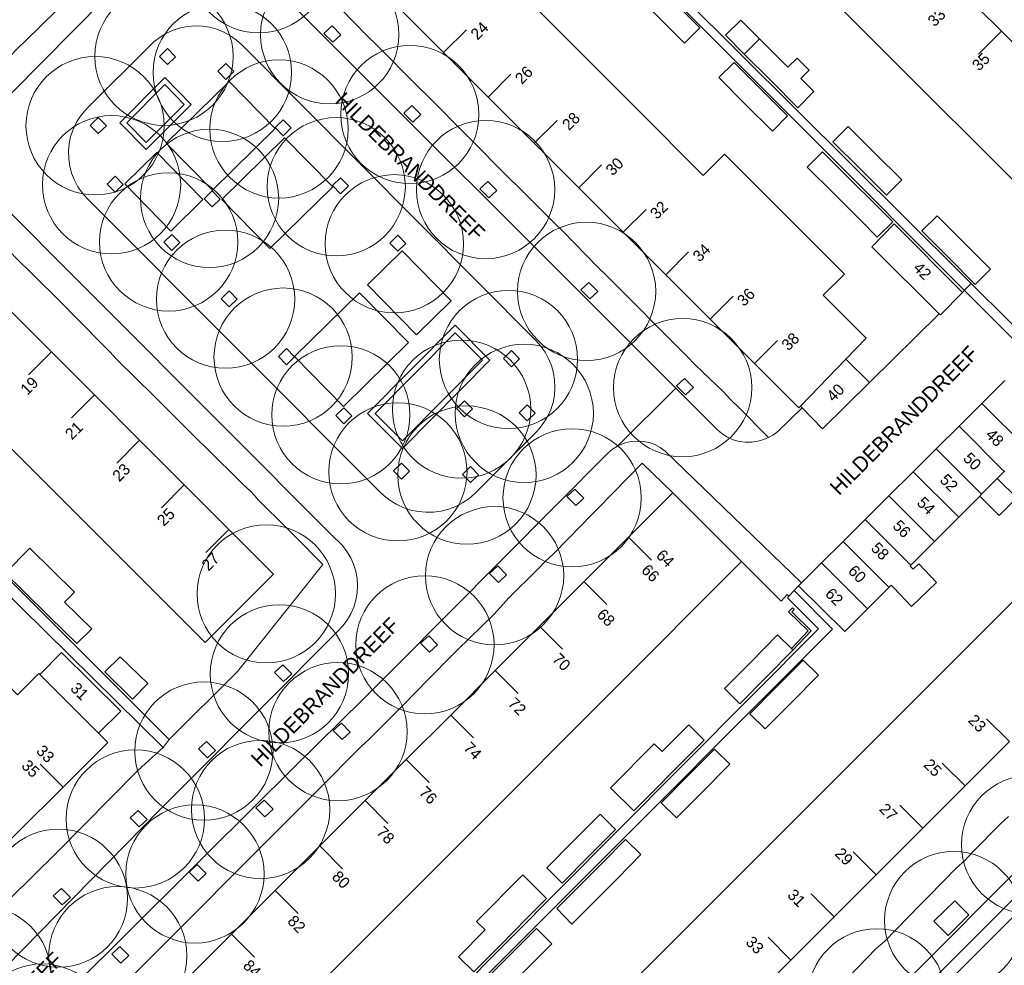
# Model space of a CAD drawing. Header units: metres. Extents: x 134994 to 136506, y 457393 to 459006.
# Tile 131 of 171: x 136278 to 136369, y 457998 to 458085. Entities that reach past the tile are written whole.
import ezdxf
from ezdxf.enums import TextEntityAlignment as Align

# ---------------------------------------------------------------- set-up
doc = ezdxf.new("R2010")
doc.units = ezdxf.units.M
for name, color, linetype, lineweight in [('B-WE-GR-BOOM-S', 250, 'Continuous', 13), ('B-WE-KG_BEBOUWING', 251, 'Continuous', 20), ('B-WE-KG_BEBOUWING TUSSENMUUR', 251, 'Continuous', 5), ('B-WE-KG_HUISNR', 251, 'Continuous', 5), ('B-WE-KG_ONDERGROND_REST', 251, 'Continuous', 5), ('B-WE-KG_STRAATNAAM', 251, 'Continuous', 5)]:
    doc.layers.add(name, color=color, linetype=linetype, lineweight=lineweight)
doc.styles.add('Styledgn000', font='dgn000.shx')

# ---------------------------------------------------------------- blocks, each defined once
blk = doc.blocks.new('SGR-BOOM_02')
blk.add_circle((0, 0), 6.4)

msp = doc.modelspace()

# ---------------------------------------------------------------- linework, layer by layer
at = {"layer": 'B-WE-KG_BEBOUWING', "flags": 128}
for points in [[(136334.655, 458087.982), (136336.069, 458089.396), (136338.543, 458086.921), (136341.018, 458084.444), (136339.602, 458083.032), (136337.128, 458085.507)], [(136342.784, 458079.836), (136344.198, 458081.25), (136346.672, 458078.775), (136349.147, 458076.298), (136347.731, 458074.886), (136345.258, 458077.361)], [(136353.342, 458073.902), (136354.758, 458075.315), (136357.231, 458072.841), (136359.705, 458070.365), (136358.29, 458068.952), (136355.816, 458071.427)], [(136354.857, 458070.497), (136357.332, 458068.02), (136358.876, 458066.472), (136357.448, 458065.072), (136355.916, 458066.608), (136353.442, 458069.083), (136350.969, 458071.558), (136352.383, 458072.972)], [(136268.51, 458066.924), (136272.705, 458062.727), (136276.801, 458058.628), (136280.992, 458054.434), (136284.966, 458050.457), (136289.161, 458046.259), (136293.347, 458042.07), (136297.339, 458038.075), (136301.551, 458033.86), (136295.235, 458027.536), (136291.005, 458031.763), (136287.063, 458035.703), (136282.829, 458039.935), (136278.614, 458044.147), (136274.702, 458048.056), (136270.443, 458052.313), (136266.361, 458056.393), (136265.146, 458055.18), (136260.903, 458059.309), (136255.804, 458064.368), (136261.067, 458069.665), (136261.967, 458068.771), (136264.128, 458066.582), (136266.146, 458064.538)], [(136361.564, 458065.642), (136362.98, 458067.055), (136365.454, 458064.58), (136367.927, 458062.105), (136366.512, 458060.692), (136364.039, 458063.166)], [(136280.853, 458029.878), (136278.349, 458032.328), (136276.708, 458033.95), (136278.995, 458036.263), (136283.12, 458032.184), (136282.219, 458031.273), (136284.731, 458028.79), (136283.357, 458027.428)], [(136349.497, 458026.964), (136348.22, 458028.232), (136345.756, 458025.748), (136343.291, 458023.263), (136344.71, 458021.853), (136347.176, 458024.339), (136349.639, 458026.823)], [(136345.663, 458020.93), (136347.082, 458019.52), (136349.546, 458022.005), (136352.011, 458024.49), (136350.592, 458025.899), (136348.127, 458023.413)], [(136337.535, 458017.422), (136339.999, 458019.906), (136341.418, 458018.497), (136338.955, 458016.013), (136336.489, 458013.527), (136334.905, 458011.931), (136332.744, 458014.076), (136336.794, 458018.157)], [(136341.338, 458013.762), (136343.802, 458016.247), (136342.383, 458017.656), (136339.918, 458015.17), (136337.454, 458012.687), (136338.873, 458011.277)], [(136326.854, 458006.663), (136328.273, 458005.253), (136330.739, 458007.739), (136333.202, 458010.223), (136331.783, 458011.632), (136329.319, 458009.148)], [(136333.415, 458005.712), (136335.568, 458007.883), (136334.149, 458009.292), (136331.995, 458007.121), (136327.794, 458002.885), (136329.185, 458001.447)], [(136318.671, 457998.426), (136320.09, 457997.016), (136322.556, 457999.502), (136325.019, 458001.986), (136326.832, 458003.812), (136324.63, 458005.998), (136320.351, 458001.688), (136321.135, 458000.91)], [(136312.903, 457988.035), (136314.317, 457986.621), (136316.792, 457989.095), (136321.165, 457993.452), (136322.386, 457994.664), (136324.85, 457997.149), (136327.315, 457999.634), (136325.896, 458001.043), (136323.431, 457998.557), (136319.746, 457994.862), (136315.378, 457990.509)]]:
    msp.add_lwpolyline(points, close=True, dxfattribs=at)
for points in [[(136313.267, 458086.188), (136317.3, 458082.154), (136321.358, 458078.095), (136325.694, 458073.758), (136329.804, 458069.647), (136333.93, 458065.52), (136337.858, 458061.591), (136341.969, 458057.479), (136346.093, 458053.354), (136350.193, 458049.253), (136350.346, 458049.411), (136350.505, 458049.245), (136352.365, 458047.323), (136356.739, 458051.618), (136354.545, 458053.751), (136356.432, 458055.7), (136352.447, 458059.685), (136354.407, 458061.645), (136350.309, 458065.744), (136346.165, 458069.889), (136343.302, 458072.752), (136341.341, 458070.79), (136340.262, 458071.869), (136336.144, 458075.988), (136332.048, 458080.083), (136327.724, 458084.408), (136323.643, 458088.488)], [(136364.66, 458088.412), (136368.932, 458084.139), (136372.958, 458080.112)], [(136370.485, 458069.878), (136366.572, 458073.788), (136362.54, 458077.815), (136358.296, 458082.056), (136354.362, 458085.987)], [(136346.554, 458083.416), (136344.804, 458085.17), (136343.38, 458083.765), (136345.138, 458082.003), (136346.554, 458083.416), (136349.027, 458080.942), (136349.169, 458080.8), (136350.017, 458081.648), (136351.136, 458080.529), (136350.371, 458079.764), (136351.585, 458078.55), (136350.086, 458077.053), (136347.612, 458079.528), (136345.138, 458082.003)], [(136363.172, 458057.974), (136356.95, 458064.17), (136359.02, 458066.311), (136365.327, 458059.954), (136363.287, 458057.86), (136363.172, 458057.974)], [(136369.269, 458043.437), (136369.205, 458043.373), (136368.551, 458042.716), (136370.365, 458040.909), (136368.74, 458039.278), (136366.925, 458041.084), (136364.93, 458039.079), (136362.74, 458036.88), (136360.561, 458034.691), (136360.481, 458034.61), (136360.777, 458034.315), (136361.291, 458034.805), (136362.929, 458033.087), (136360.602, 458030.869), (136358.967, 458032.59), (136358.717, 458032.838), (136358.537, 458032.657), (136356.485, 458030.597), (136354.448, 458028.55), (136350.152, 458032.787), (136350.421, 458033.054), (136352.223, 458034.846), (136354.285, 458036.895), (136356.32, 458038.918), (136358.511, 458041.096), (136360.712, 458043.284), (136362.928, 458045.486), (136365.016, 458047.562), (136367.091, 458049.624), (136369.263, 458051.783)], [(136334.749, 457996.063), (136338.928, 458000.244), (136343.067, 458004.386), (136347.095, 458008.414), (136351.069, 458012.39), (136355.304, 458016.627), (136359.46, 458020.785), (136363.353, 458024.679), (136367.465, 458028.793), (136371.577, 458032.907)], [(136253.272, 457997.569), (136254.936, 457999.218), (136254.701, 457999.455), (136259.334, 458004.099), (136263.266, 458008.042), (136267.533, 458012.32), (136271.56, 458016.361), (136275.694, 458020.506), (136273.949, 458022.252), (136276.119, 458024.428), (136277.867, 458022.686), (136279.83, 458024.655), (136279.911, 458024.574), (136281.937, 458026.607), (136287.408, 458021.153), (136285.356, 458019.117), (136286.205, 458018.269), (136282.068, 458014.128), (136277.897, 458009.954), (136273.838, 458005.891), (136269.694, 458001.744), (136265.688, 457997.735), (136261.387, 457993.429)], [(136285.946, 458024.822), (136287.365, 458026.195), (136289.903, 458023.716), (136288.49, 458022.272), (136285.946, 458024.822)], [(136369.679, 458018.351), (136365.885, 458014.556), (136361.666, 458010.337), (136357.403, 458006.074), (136353.446, 458002.117), (136349.452, 457998.122), (136345.287, 457993.957)]]:
    msp.add_lwpolyline(points, dxfattribs=at)
at = {"layer": 'B-WE-KG_BEBOUWING'}
for points in [[(136368.551, 458042.716), (136367.134, 458041.294), (136366.925, 458041.084)], [(136304.099, 457994.15), (136308.103, 457998.165), (136312.242, 458002.314), (136316.413, 458006.495), (136320.241, 458010.332), (136324.407, 458014.51), (136328.574, 458018.687), (136332.589, 458022.712), (136336.662, 458026.795), (136340.81, 458030.953), (136344.867, 458035.02), (136338.531, 458041.386), (136334.416, 458037.271), (136330.277, 458033.132), (136326.157, 458029.012), (136322.18, 458025.035), (136317.953, 458020.808), (136313.814, 458016.669), (136310.027, 458012.882), (136305.829, 458008.684), (136301.698, 458004.553), (136297.659, 458000.514), (136293.417, 457996.272)]]:
    msp.add_lwpolyline(points, dxfattribs=at)
at = {"layer": 'B-WE-KG_BEBOUWING TUSSENMUUR'}
for p, q in [((136317.301, 458082.154), (136319.424, 458084.274)), ((136317.301, 458082.154), (136319.424, 458084.274)), ((136317.301, 458082.154), (136319.424, 458084.274)), ((136368.932, 458084.139), (136366.81, 458082.02)), ((136368.932, 458084.139), (136366.81, 458082.02)), ((136368.932, 458084.139), (136366.81, 458082.02)), ((136321.412, 458078.042), (136323.535, 458080.162)), ((136321.412, 458078.042), (136323.535, 458080.162)), ((136321.412, 458078.042), (136323.535, 458080.162)), ((136325.694, 458073.758), (136327.817, 458075.878)), ((136325.694, 458073.758), (136327.817, 458075.878)), ((136325.694, 458073.758), (136327.817, 458075.878)), ((136329.804, 458069.647), (136331.927, 458071.767)), ((136329.804, 458069.647), (136331.927, 458071.767)), ((136329.804, 458069.647), (136331.927, 458071.767)), ((136333.93, 458065.52), (136336.053, 458067.64)), ((136333.93, 458065.52), (136336.053, 458067.64)), ((136333.93, 458065.52), (136336.053, 458067.64)), ((136337.859, 458061.591), (136339.982, 458063.711)), ((136337.859, 458061.591), (136339.982, 458063.711)), ((136337.859, 458061.591), (136339.982, 458063.711)), ((136341.97, 458057.479), (136344.093, 458059.599)), ((136341.97, 458057.479), (136344.093, 458059.599)), ((136341.97, 458057.479), (136344.093, 458059.599)), ((136346.082, 458053.366), (136348.205, 458055.486)), ((136346.082, 458053.366), (136348.205, 458055.486)), ((136346.082, 458053.366), (136348.205, 458055.486)), ((136280.992, 458054.434), (136278.87, 458052.315)), ((136280.992, 458054.434), (136278.87, 458052.315)), ((136280.992, 458054.434), (136278.87, 458052.315)), ((136350.346, 458049.411), (136354.545, 458053.751)), ((136350.346, 458049.411), (136354.545, 458053.751)), ((136350.346, 458049.411), (136354.545, 458053.751)), ((136284.966, 458050.457), (136282.844, 458048.338)), ((136284.966, 458050.457), (136282.844, 458048.338)), ((136284.966, 458050.457), (136282.844, 458048.338)), ((136367.14, 458049.672), (136371.317, 458045.495)), ((136367.14, 458049.672), (136371.317, 458045.495)), ((136367.14, 458049.672), (136371.317, 458045.495)), ((136365.016, 458047.562), (136369.205, 458043.373)), ((136365.016, 458047.562), (136369.205, 458043.373)), ((136365.016, 458047.562), (136369.205, 458043.373)), ((136289.161, 458046.259), (136287.039, 458044.14)), ((136289.161, 458046.259), (136287.039, 458044.14)), ((136289.161, 458046.259), (136287.039, 458044.14)), ((136362.893, 458045.451), (136367.093, 458041.251)), ((136362.893, 458045.451), (136367.093, 458041.251)), ((136362.893, 458045.451), (136367.093, 458041.251)), ((136360.77, 458043.34), (136364.981, 458039.129)), ((136360.77, 458043.34), (136364.981, 458039.129)), ((136360.77, 458043.34), (136364.981, 458039.129)), ((136293.291, 458042.126), (136291.169, 458040.007)), ((136293.291, 458042.126), (136291.169, 458040.007)), ((136293.291, 458042.126), (136291.169, 458040.007)), ((136358.511, 458041.096), (136362.733, 458036.874)), ((136358.511, 458041.096), (136362.733, 458036.874)), ((136358.511, 458041.096), (136362.733, 458036.874)), ((136356.32, 458038.918), (136360.553, 458034.685)), ((136356.32, 458038.918), (136360.553, 458034.685)), ((136356.32, 458038.918), (136360.553, 458034.685)), ((136297.421, 458037.993), (136295.299, 458035.874)), ((136297.421, 458037.993), (136295.299, 458035.874)), ((136297.421, 458037.993), (136295.299, 458035.874)), ((136334.416, 458037.271), (136336.538, 458035.15)), ((136334.416, 458037.271), (136336.538, 458035.15)), ((136334.416, 458037.271), (136336.538, 458035.15)), ((136354.285, 458036.895), (136358.53, 458032.65)), ((136354.285, 458036.895), (136358.53, 458032.65)), ((136354.285, 458036.895), (136358.53, 458032.65)), ((136352.276, 458034.898), (136356.532, 458030.642)), ((136352.276, 458034.898), (136356.532, 458030.642)), ((136352.276, 458034.898), (136356.532, 458030.642)), ((136330.3, 458033.155), (136332.422, 458031.034)), ((136330.3, 458033.155), (136332.422, 458031.034)), ((136330.3, 458033.155), (136332.422, 458031.034)), ((136326.184, 458029.039), (136328.306, 458026.918)), ((136326.184, 458029.039), (136328.306, 458026.918)), ((136326.184, 458029.039), (136328.306, 458026.918)), ((136322.069, 458024.924), (136324.191, 458022.803)), ((136322.069, 458024.924), (136324.191, 458022.803)), ((136322.069, 458024.924), (136324.191, 458022.803)), ((136285.375, 458019.098), (136279.9, 458024.585)), ((136285.375, 458019.098), (136279.9, 458024.585)), ((136285.375, 458019.098), (136279.9, 458024.585)), ((136317.953, 458020.808), (136320.075, 458018.687)), ((136317.953, 458020.808), (136320.075, 458018.687)), ((136317.953, 458020.808), (136320.075, 458018.687)), ((136369.679, 458018.351), (136367.558, 458020.473)), ((136369.679, 458018.351), (136367.558, 458020.473)), ((136369.679, 458018.351), (136367.558, 458020.473)), ((136313.837, 458016.692), (136315.959, 458014.571)), ((136313.837, 458016.692), (136315.959, 458014.571)), ((136313.837, 458016.692), (136315.959, 458014.571)), ((136282.071, 458014.125), (136279.95, 458016.247)), ((136282.071, 458014.125), (136279.95, 458016.247)), ((136282.071, 458014.125), (136279.95, 458016.247)), ((136365.567, 458014.238), (136363.446, 458016.36)), ((136365.567, 458014.238), (136363.446, 458016.36)), ((136365.567, 458014.238), (136363.446, 458016.36)), ((136310.027, 458012.882), (136312.149, 458010.761)), ((136310.027, 458012.882), (136312.149, 458010.761)), ((136310.027, 458012.882), (136312.149, 458010.761)), ((136361.666, 458010.337), (136359.545, 458012.459)), ((136361.666, 458010.337), (136359.545, 458012.459)), ((136361.666, 458010.337), (136359.545, 458012.459)), ((136305.829, 458008.684), (136307.951, 458006.563)), ((136305.829, 458008.684), (136307.951, 458006.563)), ((136305.829, 458008.684), (136307.951, 458006.563)), ((136357.341, 458006.012), (136355.22, 458008.134)), ((136357.341, 458006.012), (136355.22, 458008.134)), ((136357.341, 458006.012), (136355.22, 458008.134)), ((136301.698, 458004.553), (136303.82, 458002.432)), ((136301.698, 458004.553), (136303.82, 458002.432)), ((136301.698, 458004.553), (136303.82, 458002.432)), ((136353.446, 458002.117), (136351.325, 458004.239)), ((136353.446, 458002.117), (136351.325, 458004.239)), ((136353.446, 458002.117), (136351.325, 458004.239)), ((136297.659, 458000.514), (136299.781, 457998.393)), ((136297.659, 458000.514), (136299.781, 457998.393)), ((136297.659, 458000.514), (136299.781, 457998.393)), ((136349.452, 457998.122), (136347.331, 458000.244)), ((136349.452, 457998.122), (136347.331, 458000.244)), ((136349.452, 457998.122), (136347.331, 458000.244))]:
    msp.add_line(p, q, dxfattribs=at)
at = {"layer": 'B-WE-KG_ONDERGROND_REST'}
for p, q in [((136325.454, 458101.255), (136370.447, 458056.483)), ((136291.622, 458073.776), (136297.433, 458079.492)), ((136297.433, 458079.492), (136301.718, 458075.136)), ((136301.718, 458075.136), (136295.907, 458069.42)), ((136296.773, 458068.539), (136302.584, 458074.255)), ((136307.036, 458069.73), (136302.584, 458074.255)), ((136295.907, 458069.42), (136291.622, 458073.776)), ((136290.741, 458072.909), (136287.774, 458069.99)), ((136295.025, 458068.553), (136290.741, 458072.909)), ((136287.774, 458069.99), (136292.059, 458065.634)), ((136301.225, 458064.014), (136307.036, 458069.73)), ((136295.025, 458068.553), (136292.059, 458065.634)), ((136296.773, 458068.539), (136301.225, 458064.014)), ((136313.45, 458063.806), (136310.246, 458060.654)), ((136318, 458059.18), (136313.45, 458063.806)), ((136310.246, 458060.654), (136314.796, 458056.029)), ((136365.52, 458060.147), (136366.142, 458060.767)), ((136309.502, 458059.923), (136303.492, 458054.011)), ((136314.052, 458055.297), (136309.502, 458059.923)), ((136365.52, 458060.147), (136365.327, 458059.954)), ((136314.796, 458056.029), (136318, 458059.18)), ((136363.172, 458057.974), (136356.739, 458051.618)), ((136308.042, 458049.386), (136314.052, 458055.297)), ((136302.016, 458054.01), (136302.758, 458054.74)), ((136302.016, 458054.01), (136302.76, 458053.254)), ((136302.758, 458054.74), (136303.502, 458053.984)), ((136303.492, 458054.011), (136308.042, 458049.386)), ((136303.502, 458053.984), (136302.76, 458053.254)), ((136333.398, 458045.718), (136338.803, 458051.065)), ((136313.841, 457945.834), (136408.511, 458040.717)), ((136349.76, 458032.339), (136349.264, 458031.832)), ((136291.333, 458017.814), (136291.891, 458018.539)), ((136368.897, 458010.772), (136369.597, 458011.419)), ((136366.235, 458008.082), (136368.897, 458010.772)), ((136365.555, 458007.341), (136366.235, 458008.082)), ((136362.16, 458003.961), (136364.794, 458006.646)), ((136364.794, 458006.646), (136365.555, 458007.341)), ((136361.45, 458003.271), (136362.16, 458003.961)), ((136358.101, 457999.852), (136361.45, 458003.271)), ((136357.314, 457999.149), (136358.101, 457999.852)), ((136353.28, 457995.01), (136357.314, 457999.149))]:
    msp.add_line(p, q, dxfattribs=at)
at = {"layer": 'B-WE-KG_ONDERGROND_REST', "flags": 128}
for points in [[(136266.725, 458141.769), (136261.874, 458136.895), (136261.65, 458136.673), (136261.196, 458136.14), (136260.805, 458135.559), (136260.483, 458134.937), (136260.233, 458134.283), (136260.061, 458133.604), (136259.966, 458132.91), (136259.951, 458132.21), (136260.016, 458131.513), (136260.16, 458130.828), (136260.382, 458130.163), (136260.677, 458129.528), (136261.043, 458128.931), (136261.475, 458128.38), (136338.803, 458051.065)], [(136280.379, 458119.466), (136293.283, 458132.51), (136371.575, 458054.081)], [(136262.091, 458072.152), (136264.68, 458069.425), (136265.517, 458070.28), (136266.202, 458070.931), (136268.93, 458073.684), (136269.635, 458074.484), (136270.393, 458075.131), (136273.011, 458077.728), (136273.737, 458078.528), (136274.561, 458079.29), (136277.165, 458081.819), (136277.911, 458082.594), (136278.603, 458083.246), (136285.571, 458090.111), (136282.832, 458092.859)], [(136274.366, 458075.467), (136285.921, 458087.125)], [(136347.374, 458046.5), (136344.645, 458049.274), (136343.859, 458050.028), (136343.197, 458050.74), (136340.557, 458053.262), (136339.853, 458054.005), (136332.354, 458061.531), (136331.617, 458062.252), (136328.302, 458065.66), (136327.522, 458066.398), (136324.143, 458069.779), (136323.458, 458070.429), (136319.397, 458074.546), (136315.983, 458077.956), (136314.752, 458079.16), (136311.219, 458082.743), (136310.164, 458083.774), (136307.804, 458086.191)], [(136282.572, 458073.014), (136282.59, 458072.326), (136282.688, 458071.645), (136282.865, 458070.979), (136283.117, 458070.339), (136283.442, 458069.732), (136283.835, 458069.167), (136284.291, 458068.651), (136311.425, 458041.443), (136311.796, 458041.096), (136312.356, 458040.666), (136312.961, 458040.302), (136313.603, 458040.009), (136314.275, 458039.79), (136314.966, 458039.649), (136315.67, 458039.586), (136316.376, 458039.604), (136317.075, 458039.701), (136317.759, 458039.877), (136318.419, 458040.128), (136319.046, 458040.453), (136319.632, 458040.847), (136320.17, 458041.304), (136325.834, 458046.982), (136326.166, 458047.337), (136326.585, 458047.886), (136326.939, 458048.479), (136327.221, 458049.109), (136327.428, 458049.767), (136327.558, 458050.445), (136327.609, 458051.134), (136327.58, 458051.824), (136327.471, 458052.505), (136327.285, 458053.17), (136327.022, 458053.809), (136326.688, 458054.413), (136326.286, 458054.974), (136325.822, 458055.485), (136298.591, 458082.894), (136298.116, 458083.321), (136297.556, 458083.721), (136296.954, 458084.053), (136296.317, 458084.313), (136295.655, 458084.498), (136294.975, 458084.604), (136294.288, 458084.631), (136293.603, 458084.577), (136292.928, 458084.445), (136292.273, 458084.235), (136291.647, 458083.951), (136291.058, 458083.595), (136290.514, 458083.174), (136290.023, 458082.693), (136284.469, 458077.179), (136284.073, 458076.775), (136283.645, 458076.236), (136283.283, 458075.65), (136282.991, 458075.027), (136282.773, 458074.374), (136282.633, 458073.7), (136282.572, 458073.014)], [(136306.969, 458084.639), (136307.799, 458083.809), (136307.05, 458083.109), (136306.218, 458083.939), (136306.969, 458084.639)], [(136291.727, 458082.534), (136292.471, 458081.778), (136291.729, 458081.048), (136290.985, 458081.804), (136291.727, 458082.534)], [(136297.145, 458081.154), (136297.889, 458080.398), (136297.147, 458079.668), (136296.403, 458080.424), (136297.145, 458081.154)], [(136287.332, 458075.646), (136289.77, 458073.194), (136293.93, 458077.352), (136291.487, 458079.837), (136287.332, 458075.646)], [(136287.967, 458075.646), (136289.771, 458073.831), (136293.297, 458077.355), (136291.487, 458079.197), (136287.967, 458075.646)], [(136314.356, 458077.25), (136315.186, 458076.42), (136314.437, 458075.72), (136313.605, 458076.55), (136314.356, 458077.25)], [(136285.334, 458076.138), (136286.078, 458075.382), (136285.336, 458074.652), (136284.592, 458075.408), (136285.334, 458076.138)], [(136302.457, 458075.94), (136303.201, 458075.184), (136302.459, 458074.454), (136301.715, 458075.21), (136302.457, 458075.94)], [(136286.906, 458070.71), (136287.65, 458069.954), (136286.908, 458069.224), (136286.164, 458069.98), (136286.906, 458070.71)], [(136307.744, 458070.567), (136308.488, 458069.811), (136307.746, 458069.081), (136307.002, 458069.837), (136307.744, 458070.567)], [(136291.891, 458018.539), (136298.218, 458024.847), (136306.117, 458034.747), (136303.488, 458037.394), (136302.815, 458038.096), (136300.075, 458040.789), (136300.069, 458040.838), (136299.443, 458041.501), (136298.719, 458042.192), (136295.296, 458045.572), (136294.532, 458046.304), (136290.476, 458050.371), (136287.072, 458053.711), (136286.41, 458054.452), (136282.994, 458057.882), (136282.269, 458058.649), (136278.852, 458062.054), (136278.127, 458062.731), (136271.282, 458069.693), (136268.51, 458066.924)], [(136273.596, 457994.292), (136290.984, 458011.993), (136293.541, 458014.517), (136307.495, 458028.58), (136307.963, 458029.065), (136308.371, 458029.602), (136308.713, 458030.184), (136308.983, 458030.802), (136309.178, 458031.448), (136309.295, 458032.112), (136309.333, 458032.785), (136309.291, 458033.459), (136309.17, 458034.122), (136308.971, 458034.767), (136308.698, 458035.383), (136308.353, 458035.963), (136307.942, 458036.498), (136307.471, 458036.98), (136307.399, 458037.044), (136274.424, 458070.063)], [(136321.408, 458070.226), (136322.238, 458069.396), (136321.489, 458068.696), (136320.657, 458069.526), (136321.408, 458070.226)], [(136295.866, 458069.346), (136296.61, 458068.59), (136295.868, 458067.86), (136295.124, 458068.616), (136295.866, 458069.346)], [(136292.134, 458065.319), (136292.878, 458064.563), (136292.136, 458063.833), (136291.392, 458064.589), (136292.134, 458065.319)], [(136313.056, 458065.243), (136313.8, 458064.487), (136313.058, 458063.757), (136312.314, 458064.513), (136313.056, 458065.243)], [(136330.757, 458060.873), (136331.587, 458060.043), (136330.838, 458059.343), (136330.006, 458060.173), (136330.757, 458060.873)], [(136297.45, 458060.085), (136298.194, 458059.329), (136297.452, 458058.599), (136296.708, 458059.355), (136297.45, 458060.085)], [(136310.252, 458048.724), (136313.508, 458045.494), (136321.593, 458053.678), (136318.367, 458056.93), (136310.252, 458048.724)], [(136310.959, 458048.727), (136313.505, 458046.202), (136320.89, 458053.678), (136318.369, 458056.22), (136310.959, 458048.727)], [(136323.589, 458054.554), (136324.333, 458053.798), (136323.591, 458053.068), (136322.847, 458053.824), (136323.589, 458054.554)], [(136339.608, 458051.986), (136340.438, 458051.156), (136339.689, 458050.456), (136338.857, 458051.286), (136339.608, 458051.986)], [(136338.803, 458051.065), (136342.658, 458047.21), (136343.102, 458046.843), (136343.592, 458046.54), (136344.12, 458046.309), (136344.674, 458046.152), (136345.245, 458046.074), (136345.822, 458046.075), (136346.392, 458046.157), (136346.946, 458046.316), (136347.374, 458046.5)], [(136319.223, 458049.915), (136319.967, 458049.159), (136319.225, 458048.429), (136318.481, 458049.185), (136319.223, 458049.915)], [(136325.046, 458049.528), (136325.79, 458048.772), (136325.048, 458048.042), (136324.304, 458048.798), (136325.046, 458049.528)], [(136308.072, 458049.267), (136308.816, 458048.511), (136308.074, 458047.781), (136307.33, 458048.537), (136308.072, 458049.267)], [(136347.374, 458046.5), (136347.826, 458046.762), (136348.24, 458047.077), (136350.505, 458049.245)], [(136350.421, 458033.054), (136337.806, 458045.254), (136337.353, 458045.585), (136336.858, 458045.848), (136336.33, 458046.039), (136335.781, 458046.152), (136335.221, 458046.186), (136334.662, 458046.141), (136334.115, 458046.016), (136333.591, 458045.815), (136333.398, 458045.718)], [(136333.398, 458045.718), (136332.922, 458045.416), (136332.494, 458045.05), (136312.92, 458025.335), (136309.866, 458022.288), (136303.593, 458016.101), (136295.336, 458007.913), (136286.523, 457999.125), (136278.696, 457991.395)], [(136286.391, 457994.563), (136286.657, 457994.808), (136305.654, 458013.838), (136309.659, 458017.891), (136310.365, 458018.556), (136313.784, 458021.942), (136314.453, 458022.665), (136317.888, 458026.127), (136318.58, 458026.857), (136321.941, 458030.127), (136323.382, 458031.7), (136325.996, 458034.274), (136326.681, 458034.987), (136327.493, 458035.777), (136330.106, 458038.426), (136330.83, 458039.211), (136331.54, 458039.898), (136335.689, 458044.129), (136338.531, 458041.386)], [(136313.39, 458044.149), (136314.134, 458043.393), (136313.392, 458042.663), (136312.648, 458043.419), (136313.39, 458044.149)], [(136319.778, 458043.821), (136320.522, 458043.065), (136319.78, 458042.335), (136319.036, 458043.091), (136319.778, 458043.821)], [(136329.46, 458041.735), (136330.29, 458040.905), (136329.541, 458040.205), (136328.709, 458041.035), (136329.46, 458041.735)], [(136344.867, 458035.02), (136348.554, 458031.362), (136349.119, 458031.969), (136349.264, 458031.832)], [(136322.306, 458034.613), (136323.136, 458033.783), (136322.387, 458033.083), (136321.555, 458033.913), (136322.306, 458034.613)], [(136270.991, 458030.011), (136271.405, 458029.584), (136275.629, 458033.718), (136276.065, 458033.277), (136276.623, 458033.818), (136291.891, 458018.539)], [(136272.221, 458029.05), (136276.015, 458032.886), (136291.333, 458017.814)], [(136350.152, 458032.787), (136349.76, 458032.339), (136353.298, 458028.775), (136302.743, 457978.146)], [(136350.152, 458032.787), (136349.76, 458032.339), (136353.298, 458028.775), (136302.743, 457978.146)], [(136350.152, 458032.787), (136349.76, 458032.339), (136353.298, 458028.775), (136302.743, 457978.146)], [(136349.264, 458031.832), (136349.132, 458031.675), (136351.999, 458028.78), (136333.241, 458009.924)], [(136349.497, 458026.964), (136351.046, 458028.614), (136349.241, 458030.376), (136349.598, 458030.735), (136349.74, 458030.594), (136349.525, 458030.378), (136351.326, 458028.62), (136349.639, 458026.823)], [(136315.918, 458028.156), (136316.748, 458027.326), (136315.999, 458026.626), (136315.167, 458027.456), (136315.918, 458028.156)], [(136302.41, 458025.46), (136303.24, 458024.63), (136302.491, 458023.93), (136301.659, 458024.76), (136302.41, 458025.46)], [(136312.622, 457946.258), (136363.287, 457997.032), (136390.665, 458024.368), (136389.403, 458025.585)], [(136321.945, 457958.286), (136357.859, 457993.852), (136389.403, 458025.585)], [(136307.834, 458020.068), (136308.664, 458019.238), (136307.915, 458018.538), (136307.083, 458019.368), (136307.834, 458020.068)], [(136291.333, 458017.814), (136289.02, 458015.708), (136281.438, 458008.007), (136277.211, 458003.848), (136262.167, 457988.923), (136256.682, 457993.15), (136252.116, 457996.931), (136246.382, 458002.547), (136251.095, 458007.217)], [(136295.357, 458018.37), (136296.187, 458017.54), (136295.438, 458016.84), (136294.606, 458017.67), (136295.357, 458018.37)], [(136300.68, 458012.911), (136301.51, 458012.081), (136300.761, 458011.381), (136299.929, 458012.211), (136300.68, 458012.911)], [(136289.035, 458011.98), (136289.865, 458011.15), (136289.116, 458010.45), (136288.284, 458011.28), (136289.035, 458011.98)], [(136333.241, 458009.924), (136318.235, 457994.838), (136302.108, 457978.813), (136295.44, 457985.496), (136295.614, 457985.645)], [(136294.491, 458006.954), (136295.321, 458006.124), (136294.572, 458005.424), (136293.74, 458006.254), (136294.491, 458006.954)], [(136281.915, 458004.757), (136282.745, 458003.927), (136281.996, 458003.227), (136281.164, 458004.057), (136281.915, 458004.757)], [(136364.618, 458003.618), (136362.694, 458001.708), (136364.009, 458000.383), (136365.934, 458002.293), (136364.618, 458003.618)], [(136287.338, 457999.365), (136288.168, 457998.535), (136287.419, 457997.835), (136286.587, 457998.665), (136287.338, 457999.365)]]:
    msp.add_lwpolyline(points, dxfattribs=at)

# ---------------------------------------------------------------- block references
at = {"layer": 'B-WE-GR-BOOM-S'}
for p in [(136300.194, 458090.373), (136306.754, 458083.811), (136291.411, 458081.815), (136296.816, 458080.316), (136314.171, 458076.418), (136285.038, 458075.387), (136302.061, 458075.083), (136286.559, 458069.921), (136307.357, 458069.736), (136295.631, 458068.659), (136321.188, 458069.468), (136291.846, 458064.619), (136312.736, 458064.453), (136330.536, 458060.045), (136297.114, 458059.323), (136302.442, 458053.957), (136323.303, 458053.74), (136339.428, 458051.128), (136307.783, 458048.614), (136318.966, 458049.133), (136324.764, 458048.747), (136313.066, 458043.329), (136319.455, 458043.031), (136329.196, 458040.923), (136322.02, 458033.713), (136300.884, 458032.036), (136315.568, 458027.312), (136302.099, 458024.623), (136307.522, 458019.271), (136295.107, 458017.472), (136300.359, 458012.068), (136288.76, 458011.191), (136371.63, 458008.805), (136294.282, 458006.09), (136281.641, 458003.847), (136364.521, 458001.776), (136287.138, 457998.523), (136274.56, 457996.696), (136357.41, 457994.613), (136280.14, 457991.359)]:
    msp.add_blockref('SGR-BOOM_02', p, dxfattribs=at)

# ---------------------------------------------------------------- texts
at = {"layer": 'B-WE-KG_HUISNR', "linetype": 'Continuous', "style": 'Styledgn000'}
for s, rotation, p in [('33', 44.9511, (136363.49, 458085.965)), ('35', 44.9511, (136367.594, 458081.859)), ('19', 44.9511, (136279.501, 458051.851)), ('21', 44.9511, (136283.632, 458047.717)), ('23', 44.9511, (136288.013, 458043.836)), ('25', 44.9511, (136292.143, 458039.703)), ('27', 44.9511, (136296.273, 458035.57)), ('31', 315, (136284.158, 458022.456)), ('23', 314.9918, (136367.256, 458019.499)), ('33', 315, (136280.994, 458016.661)), ('35', 314.9918, (136279.626, 458015.296)), ('25', 314.9918, (136363.145, 458015.386)), ('27', 314.9918, (136359.03, 458011.274)), ('29', 314.9918, (136354.919, 458007.16)), ('31', 314.9918, (136350.529, 458003.322)), ('33', 314.9918, (136346.67, 457998.957))]:
    msp.add_text(s, height=1.054, rotation=rotation, dxfattribs=at).set_placement(p, align=Align.MIDDLE_RIGHT)
for s, rotation, p in [('24', 44.9511, (136320.064, 458083.638)), ('26', 44.9511, (136324.176, 458079.526)), ('28', 44.951, (136328.538, 458075.251)), ('30', 44.951, (136332.568, 458071.056)), ('32', 44.951, (136336.678, 458067.025)), ('34', 44.9511, (136340.622, 458063.075)), ('42', 314.9511, (136361.071, 458062.496)), ('36', 44.9511, (136344.735, 458058.964)), ('38', 44.9511, (136348.846, 458054.85)), ('40', 44.9511, (136353.017, 458050.116)), ('48', 314.9511, (136367.78, 458047.059)), ('50', 314.9511, (136365.696, 458044.867)), ('52', 314.9511, (136363.534, 458042.877)), ('54', 314.9511, (136361.412, 458040.752)), ('56', 314.9511, (136359.167, 458038.614)), ('58', 314.9511, (136357.162, 458036.547)), ('64', 314.9918, (136337.266, 458035.878)), ('66', 314.9918, (136335.901, 458034.514)), ('60', 314.9511, (136355.04, 458034.435)), ('62', 314.9511, (136352.915, 458032.32)), ('68', 314.9918, (136331.785, 458030.398)), ('70', 314.9918, (136327.669, 458026.282)), ('72', 314.9918, (136323.554, 458022.166)), ('74', 314.9918, (136319.438, 458018.051)), ('76', 314.9918, (136315.322, 458013.934)), ('78', 314.9918, (136311.374, 458010.236)), ('80', 314.9918, (136307.257, 458006.121)), ('82', 314.9918, (136303.141, 458002.005)), ('84', 314.9918, (136299.025, 457997.889))]:
    msp.add_text(s, height=1.054, rotation=rotation, dxfattribs=at).set_placement(p, align=Align.MIDDLE_LEFT)
at = {"layer": 'B-WE-KG_STRAATNAAM', "style": 'Styledgn000'}
for rotation, p in [(315.20522, (136307.182, 458077.611)), (315.20522, (136307.182, 458077.611)), (315.20522, (136307.182, 458077.611)), (45.20522, (136353.915, 458041.078)), (45.20522, (136353.915, 458041.078)), (45.20522, (136353.915, 458041.078)), (45.20522, (136300.329, 458015.93)), (45.20522, (136300.329, 458015.93)), (45.20522, (136300.329, 458015.93)), (45.20522, (136269.152, 457984.927)), (45.20522, (136269.152, 457984.927)), (45.20522, (136269.152, 457984.927))]:
    msp.add_text('HILDEBRANDDREEF', height=1.4, rotation=rotation, dxfattribs=at).set_placement(p)

doc.saveas('drawing.dxf')
